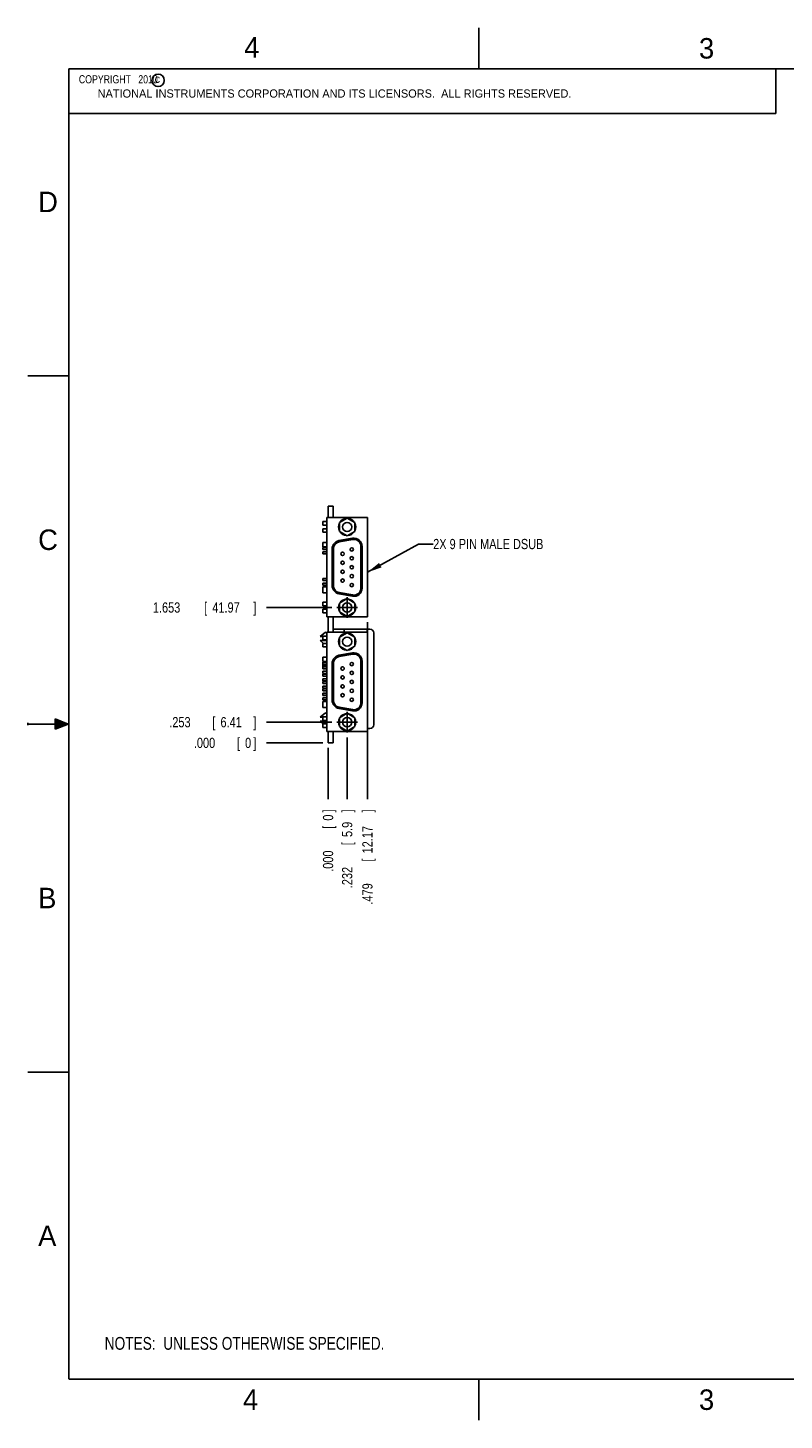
# Model space of a CAD drawing. Header units: inches. Extents: x 0 to 22, y 0 to 17.
# Tile 1 of 9: x 0 to 9.2, y 0 to 17. Entities that reach past the tile are written whole.
import ezdxf

# ---------------------------------------------------------------- set-up
doc = ezdxf.new("R2010")
doc.units = ezdxf.units.IN
doc.header["$LTSCALE"] = 1.21
doc.header["$MEASUREMENT"] = 0
doc.linetypes.add('CENTER', pattern=[0.6, 0.375, -0.075, 0.075, -0.075])
doc.layers.get('0').update_dxf_attribs({"linetype": 'CONTINUOUS'})
for name, color, linetype in [('DEFAULT_1', 7, 'CENTER'), ('DETAIL', 7, 'CONTINUOUS'), ('DIMENSIONS', 7, 'CONTINUOUS')]:
    doc.layers.add(name, color=color, linetype=linetype)
doc.styles.get("Standard").update_dxf_attribs({"font": 'txt', "width": 0.8})
doc.dimstyles.new('DIMSTYLE_1', dxfattribs={"dimtxt": 0.125, "dimasz": 0.18, "dimexe": 0.18, "dimexo": 0.0625, "dimgap": 0.09, "dimtad": 0, "dimtih": 1, "dimtoh": 1, "dimdec": 3, "dimzin": 4, "dimdsep": 46, "dimtxsty": 'STANDARD', "dimblk": '_FILLED', "dimblk1": '_FILLED', "dimblk2": '_FILLED', "dimcen": 0.09, "dimadec": 0, "dimazin": 0, "dimtp": 0.01, "dimtm": 0.01, "dimtfac": 1, "dimtdec": 3, "dimtofl": 0, "dimtmove": 0, "dimatfit": 3, "dimldrblk": '_FILLED', "dimfxl": 1, "dimtolj": 1, "dimtzin": 4, "dimarcsym": 0})

# ---------------------------------------------------------------- blocks, each defined once
blk = doc.blocks.new('*D0')
at = {"layer": 'DIMENSIONS', "color": 2, "linetype": 'CONTINUOUS'}
blk.add_line((3.895, 8.335), (3.895, 7.582), dxfattribs=at)
at = {"layer": 'DIMENSIONS', "color": 2, "linetype": 'CONTINUOUS', "width": 0.8}
for s, p in [(']', (3.958, 7.42)), ('5.9', (3.958, 7.12)), ('[', (3.958, 7.02)), ('.232', (3.958, 6.495))]:
    blk.add_text(s, height=0.125, rotation=90, dxfattribs=at).set_placement(p)
blk = doc.blocks.new('_FILLED')
at = {"color": 0, "linetype": 'BYBLOCK'}
blk.add_solid([(0, 0), (-1, 0.174), (-1, -0.174)], dxfattribs=at)
blk = doc.blocks.new('*D1')
at = {"layer": 'DIMENSIONS', "color": 2, "linetype": 'CONTINUOUS'}
blk.add_line((3.708, 8.522), (2.912, 8.522), dxfattribs=at)
at = {"layer": 'DIMENSIONS', "color": 2, "linetype": 'CONTINUOUS', "width": 0.8}
for s, p in [('.253', (1.725, 8.46)), ('[', (2.25, 8.46)), ('6.41', (2.35, 8.46)), (']', (2.75, 8.46))]:
    blk.add_text(s, height=0.125, dxfattribs=at).set_placement(p)
blk = doc.blocks.new('*D2')
at = {"layer": 'DIMENSIONS', "color": 2, "linetype": 'CONTINUOUS'}
blk.add_line((3.663, 8.207), (3.663, 7.582), dxfattribs=at)
at = {"layer": 'DIMENSIONS', "color": 2, "linetype": 'CONTINUOUS', "width": 0.8}
for s, p in [(']', (3.725, 7.42)), ('0', (3.725, 7.32)), ('[', (3.725, 7.22)), ('.000', (3.725, 6.695))]:
    blk.add_text(s, height=0.125, rotation=90, dxfattribs=at).set_placement(p)
blk = doc.blocks.new('*D3')
at = {"layer": 'DIMENSIONS', "color": 2, "linetype": 'CONTINUOUS'}
blk.add_line((3.6, 8.27), (2.912, 8.27), dxfattribs=at)
at = {"layer": 'DIMENSIONS', "color": 2, "linetype": 'CONTINUOUS', "width": 0.8}
for s, p in [('.000', (2.025, 8.207)), ('[', (2.55, 8.207)), ('0', (2.65, 8.207)), (']', (2.75, 8.207))]:
    blk.add_text(s, height=0.125, dxfattribs=at).set_placement(p)
blk = doc.blocks.new('*D4')
at = {"layer": 'DIMENSIONS', "color": 2, "linetype": 'CONTINUOUS'}
blk.add_line((3.708, 9.922), (2.912, 9.922), dxfattribs=at)
at = {"layer": 'DIMENSIONS', "color": 2, "linetype": 'CONTINUOUS', "width": 0.8}
for s, p in [('1.653', (1.525, 9.86)), ('[', (2.15, 9.86)), ('41.97', (2.25, 9.86)), (']', (2.75, 9.86))]:
    blk.add_text(s, height=0.125, dxfattribs=at).set_placement(p)
blk = doc.blocks.new('*D5')
at = {"layer": 'DIMENSIONS', "color": 2, "linetype": 'CONTINUOUS'}
blk.add_line((4.142, 9.745), (4.142, 7.582), dxfattribs=at)
at = {"layer": 'DIMENSIONS', "color": 2, "linetype": 'CONTINUOUS', "width": 0.8}
for s, p in [(']', (4.205, 7.42)), ('12.17', (4.205, 6.92)), ('[', (4.205, 6.82)), ('.479', (4.205, 6.295))]:
    blk.add_text(s, height=0.125, rotation=90, dxfattribs=at).set_placement(p)
blk = doc.blocks.new('NOTES_HEADER_BL0', base_point=(3.1215, 0.9375))
at = {"layer": 'DETAIL', "color": 2, "linetype": 'CONTINUOUS', "width": 0.8}
blk.add_text('NOTES:  UNLESS OTHERWISE SPECIFIED.', height=0.156, dxfattribs=at).set_placement((0.9375, 0.8595))

msp = doc.modelspace()

# ---------------------------------------------------------------- hatches: boundary and pattern name
at = {"linetype": 'CONTINUOUS'}
msp.add_hatch(color=2, dxfattribs=at).paths.add_polyline_path([(0.3337, 8.5625), (0.49, 8.5), (0.3337, 8.4375)])

# ---------------------------------------------------------------- linework, layer by layer
at = {"color": 2, "linetype": 'CONTINUOUS'}
for p, q in [((5.5, 16.5), (5.5, 17)), ((0.4999, 16.5), (9.1249, 16.5)), ((0.4999, 16.5), (0.4999, 15.9531)), ((9.1249, 16.5), (9.1249, 15.9531)), ((0.4999, 15.9531), (9.1249, 15.9531)), ((0, 12.75), (0.5, 12.75)), ((0, 8.515), (0, 8.485)), ((0.3337, 8.4375), (0.3337, 8.5625)), ((0.3337, 8.5625), (0.49, 8.5)), ((0.49, 8.5), (0, 8.5)), ((0.49, 8.5), (0.3337, 8.4375)), ((0, 4.25), (0.5, 4.25)), ((5.5, 0), (5.5, 0.5))]:
    msp.add_line(p, q, dxfattribs=at)
at = {"color": 7, "linetype": 'CONTINUOUS'}
for p, q in [((3.663, 11.1587), (3.663, 11.0207)), ((3.663, 11.1587), (3.725, 11.1587)), ((3.725, 11.1587), (3.725, 11.0207)), ((3.6, 10.9714), (3.6, 10.9279)), ((3.6481, 10.9714), (3.6, 10.9714)), ((3.6481, 10.9279), (3.6, 10.9279)), ((3.6, 10.8407), (3.6, 10.8843)), ((3.6481, 10.8843), (3.6, 10.8843)), ((3.6481, 11.0207), (3.6481, 9.8077)), ((4.1421, 11.0207), (3.6481, 11.0207)), ((3.8011, 10.9605), (3.8951, 11.0147)), ((3.8011, 10.8519), (3.8011, 10.9605)), ((3.8851, 11.009), (3.8851, 11.0102)), ((3.8951, 11.0147), (3.9891, 10.9605)), ((3.9891, 10.9605), (3.9891, 10.8519)), ((4.1421, 9.8077), (4.1421, 11.0207)), ((3.599, 10.6623), (3.599, 10.7173)), ((3.6481, 10.7173), (3.599, 10.7173)), ((3.6481, 10.8407), (3.6, 10.8407)), ((3.9602, 10.7677), (3.7952, 10.7386)), ((3.7978, 10.7238), (3.9628, 10.7529)), ((3.8951, 10.7977), (3.8011, 10.8519)), ((3.9891, 10.8519), (3.8951, 10.7977)), ((3.6481, 10.6623), (3.599, 10.6623)), ((3.599, 10.6316), (3.599, 10.6566)), ((3.6481, 10.6566), (3.599, 10.6566)), ((3.6481, 10.6316), (3.599, 10.6316)), ((3.599, 10.5766), (3.599, 10.6016)), ((3.6481, 10.6016), (3.599, 10.6016)), ((3.6481, 10.5766), (3.599, 10.5766)), ((3.7126, 10.6401), (3.7126, 10.1883)), ((3.7276, 10.1883), (3.7276, 10.6401)), ((4.0626, 10.6692), (4.0626, 10.1592)), ((4.0776, 10.1592), (4.0776, 10.6692)), ((3.599, 10.2506), (3.599, 10.2756)), ((3.6481, 10.2756), (3.599, 10.2756)), ((3.6481, 10.2506), (3.599, 10.2506)), ((3.599, 10.1956), (3.599, 10.2206)), ((3.6481, 10.2206), (3.599, 10.2206)), ((3.6481, 10.1956), (3.599, 10.1956)), ((3.599, 10.1012), (3.599, 10.176)), ((3.6481, 10.176), (3.599, 10.176)), ((3.6481, 10.1012), (3.599, 10.1012)), ((3.7952, 10.0898), (3.9602, 10.0607)), ((3.9628, 10.0755), (3.7978, 10.1046)), ((3.8011, 9.9765), (3.8951, 10.0307)), ((3.8951, 10.0307), (3.9891, 9.9765)), ((3.6, 9.9876), (3.6, 9.9441)), ((3.6481, 9.9876), (3.6, 9.9876)), ((3.6481, 9.9441), (3.6, 9.9441)), ((3.6, 9.8569), (3.6, 9.9005)), ((3.6481, 9.9005), (3.6, 9.9005)), ((3.8011, 9.8679), (3.8011, 9.9765)), ((3.8951, 9.8137), (3.8011, 9.8679)), ((3.8851, 10.025), (3.8851, 10.0262)), ((3.9891, 9.8679), (3.8951, 9.8137)), ((3.9891, 9.9765), (3.9891, 9.8679)), ((3.6481, 9.8569), (3.6, 9.8569)), ((3.6481, 9.8077), (4.1421, 9.8077)), ((3.663, 9.8077), (3.663, 9.6207)), ((3.725, 9.8077), (3.725, 9.6207)), ((3.565, 9.5677), (3.6296, 9.6197)), ((3.6, 9.5677), (3.565, 9.5677)), ((3.6, 9.5714), (3.6, 9.5279)), ((3.6481, 9.5714), (3.6, 9.5714)), ((3.6481, 9.5279), (3.6, 9.5279)), ((3.6296, 9.6197), (3.6481, 9.6075)), ((3.6481, 9.6207), (3.6481, 8.4077)), ((4.1421, 9.6207), (3.6481, 9.6207)), ((3.725, 9.6572), (4.174, 9.6572)), ((3.8011, 9.5605), (3.8951, 9.6147)), ((3.8011, 9.4519), (3.8011, 9.5605)), ((3.859, 9.6207), (3.859, 9.6572)), ((3.8851, 9.609), (3.8851, 9.6102)), ((3.8951, 9.6147), (3.9891, 9.5605)), ((3.9891, 9.5605), (3.9891, 9.4519)), ((4.139, 9.6572), (4.139, 9.6207)), ((4.1421, 8.4077), (4.1421, 9.6207)), ((4.219, 9.6122), (4.219, 8.4892)), ((3.6065, 9.4843), (3.565, 9.5177)), ((3.565, 9.5177), (3.6481, 9.5177)), ((3.6, 9.4407), (3.6, 9.4843)), ((3.6481, 9.4843), (3.6, 9.4843)), ((3.6481, 9.4407), (3.6, 9.4407)), ((3.9602, 9.3677), (3.7952, 9.3386)), ((3.7978, 9.3238), (3.9628, 9.3529)), ((3.8951, 9.3977), (3.8011, 9.4519)), ((3.9891, 9.4519), (3.8951, 9.3977)), ((3.6481, 9.3173), (3.599, 9.3173)), ((3.599, 9.2623), (3.599, 9.3173)), ((3.6481, 9.2623), (3.599, 9.2623)), ((3.6481, 9.2566), (3.599, 9.2566)), ((3.599, 9.2316), (3.599, 9.2566)), ((3.6481, 9.2316), (3.599, 9.2316)), ((3.6481, 9.2016), (3.599, 9.2016)), ((3.599, 9.1766), (3.599, 9.2016)), ((3.6, 9.2081), (3.6, 9.2316)), ((3.6481, 9.2082), (3.6, 9.2082)), ((3.6481, 9.2081), (3.6, 9.2081)), ((3.7126, 9.2401), (3.7126, 8.7883)), ((3.7276, 8.7883), (3.7276, 9.2401)), ((4.0626, 9.2692), (4.0626, 8.7592)), ((4.0776, 8.7592), (4.0776, 9.2692)), ((3.6481, 9.1766), (3.599, 9.1766)), ((3.6, 9.1731), (3.6, 9.1766)), ((3.6481, 9.1731), (3.6, 9.1731)), ((3.6481, 9.1433), (3.6, 9.1433)), ((3.6, 9.1181), (3.6, 9.1433)), ((3.6481, 9.1432), (3.6, 9.1432)), ((3.6481, 9.1182), (3.6, 9.1182)), ((3.6481, 9.1181), (3.6, 9.1181)), ((3.6481, 9.1083), (3.6, 9.1083)), ((3.6, 9.0831), (3.6, 9.1083)), ((3.6481, 9.0831), (3.6, 9.0831)), ((3.6481, 9.0533), (3.6, 9.0533)), ((3.6, 9.0281), (3.6, 9.0533)), ((3.6481, 9.0532), (3.6, 9.0532)), ((3.6481, 9.0282), (3.6, 9.0282)), ((3.6481, 9.0281), (3.6, 9.0281)), ((3.6481, 9.0183), (3.6, 9.0183)), ((3.6, 8.9931), (3.6, 9.0183)), ((3.6481, 8.8756), (3.599, 8.8756)), ((3.599, 8.8506), (3.599, 8.8756)), ((3.6481, 8.8506), (3.599, 8.8506)), ((3.6481, 8.9931), (3.6, 8.9931)), ((3.6481, 8.9633), (3.6, 8.9633)), ((3.6, 8.9381), (3.6, 8.9633)), ((3.6481, 8.9632), (3.6, 8.9632)), ((3.6481, 8.9382), (3.6, 8.9382)), ((3.6481, 8.9381), (3.6, 8.9381)), ((3.6481, 8.9283), (3.6, 8.9283)), ((3.6, 8.9031), (3.6, 8.9283)), ((3.6481, 8.9031), (3.6, 8.9031)), ((3.6, 8.8481), (3.6, 8.8506)), ((3.6481, 8.8482), (3.6, 8.8482)), ((3.6481, 8.8481), (3.6, 8.8481)), ((3.6481, 8.8206), (3.599, 8.8206)), ((3.599, 8.7956), (3.599, 8.8206)), ((3.6481, 8.7956), (3.599, 8.7956)), ((3.6481, 8.776), (3.599, 8.776)), ((3.599, 8.7012), (3.599, 8.776)), ((3.6481, 8.7012), (3.599, 8.7012)), ((3.7952, 8.6898), (3.9602, 8.6607)), ((3.9628, 8.6755), (3.7978, 8.7046)), ((3.565, 8.5837), (3.6296, 8.6357)), ((3.6, 8.5837), (3.565, 8.5837)), ((3.565, 8.5337), (3.6481, 8.5337)), ((3.6062, 8.5005), (3.565, 8.5337)), ((3.6481, 8.5876), (3.6, 8.5876)), ((3.6, 8.5876), (3.6, 8.5441)), ((3.6481, 8.5441), (3.6, 8.5441)), ((3.6481, 8.5005), (3.6, 8.5005)), ((3.6, 8.4569), (3.6, 8.5005)), ((3.6296, 8.6357), (3.6481, 8.6235)), ((3.8011, 8.5765), (3.8951, 8.6307)), ((3.8011, 8.4679), (3.8011, 8.5765)), ((3.8851, 8.625), (3.8851, 8.6262)), ((3.8951, 8.6307), (3.9891, 8.5765)), ((3.9891, 8.5765), (3.9891, 8.4679)), ((3.6481, 8.4569), (3.6, 8.4569)), ((3.6481, 8.4077), (4.1421, 8.4077)), ((3.663, 8.4077), (3.663, 8.2697)), ((3.725, 8.4077), (3.725, 8.2697)), ((3.8951, 8.4137), (3.8011, 8.4679)), ((3.9891, 8.4679), (3.8951, 8.4137)), ((4.174, 8.4442), (4.1421, 8.4442)), ((3.663, 8.2697), (3.725, 8.2697))]:
    msp.add_line(p, q, dxfattribs=at)
at = {"color": 7, "linetype": 'CONTINUOUS', "const_width": 0.02}
for points in [[(0.5, 16.5), (0.5, 0.5)], [(21.5, 16.5), (0.5, 16.5)], [(0.5, 0.5), (21.5, 0.5)]]:
    msp.add_lwpolyline(points, dxfattribs=at)
at = {"color": 2, "linetype": 'CONTINUOUS'}
msp.add_circle((1.5893, 16.359), 0.0754, dxfattribs=at)
at = {"color": 7, "linetype": 'CONTINUOUS'}
for centre, radius in [((3.8951, 10.9062), 0.056), ((3.8392, 10.5777), 0.0205), ((3.951, 10.6322), 0.0205), ((3.951, 10.5232), 0.0205), ((3.8392, 10.4687), 0.0205), ((3.8392, 10.3597), 0.0205), ((3.951, 10.4142), 0.0205), ((3.8392, 10.2507), 0.0205), ((3.951, 10.3052), 0.0205), ((3.951, 10.1962), 0.0205), ((3.8951, 9.9222), 0.056), ((3.8951, 9.5062), 0.056), ((3.8392, 9.1777), 0.0205), ((3.951, 9.2322), 0.0205), ((3.8392, 9.0687), 0.0205), ((3.951, 9.1232), 0.0205), ((3.951, 9.0142), 0.0205), ((3.8392, 8.9597), 0.0205), ((3.8392, 8.8507), 0.0205), ((3.951, 8.9052), 0.0205), ((3.951, 8.7962), 0.0205), ((3.8951, 8.5222), 0.056)]:
    msp.add_circle(centre, radius, dxfattribs=at)
for centre, radius, start, end in [((3.8951, 10.9062), 0.1045, 154.09525, 205.90475), ((3.8951, 10.9062), 0.1045, 94.10659, 145.90475), ((3.8951, 10.9062), 0.1045, 34.09525, 85.90475), ((3.8951, 10.9062), 0.1045, 334.09525, 25.90475), ((3.8126, 10.6401), 0.1, 100, 180), ((3.8126, 10.6401), 0.085, 100, 180), ((3.8951, 10.9062), 0.1045, 214.09525, 265.90475), ((3.8951, 10.9062), 0.1045, 274.09525, 325.90475), ((3.9776, 10.6692), 0.1, 0, 100), ((3.9776, 10.6692), 0.085, 0, 100), ((3.8126, 10.1883), 0.1, 180, 260), ((3.8126, 10.1883), 0.085, 180, 260), ((3.9776, 10.1592), 0.1, 260, 360), ((3.9776, 10.1592), 0.085, 260, 360), ((3.8951, 9.9222), 0.1045, 154.09525, 205.90475), ((3.8951, 9.9222), 0.1045, 94.10659, 145.90475), ((3.8951, 9.9222), 0.1045, 214.09525, 265.90475), ((3.8951, 9.9222), 0.1045, 34.09525, 85.90475), ((3.8951, 9.9222), 0.1045, 274.09525, 325.90475), ((3.8951, 9.9222), 0.1045, 334.09525, 25.90475), ((3.8951, 9.5062), 0.1045, 154.09525, 205.90475), ((3.8951, 9.5062), 0.1045, 94.10659, 145.90475), ((3.8951, 9.5062), 0.1045, 34.09525, 85.90475), ((3.8951, 9.5062), 0.1045, 334.09525, 25.90475), ((4.174, 9.6122), 0.045, 0, 90), ((3.8951, 9.5062), 0.1045, 214.09525, 265.90475), ((3.8951, 9.5062), 0.1045, 274.09525, 325.90475), ((3.9776, 9.2692), 0.1, 0, 100), ((3.9776, 9.2692), 0.085, 0, 100), ((3.8126, 9.2401), 0.1, 100, 180), ((3.8126, 9.2401), 0.085, 100, 180), ((3.8126, 8.7883), 0.1, 180, 260), ((3.8126, 8.7883), 0.085, 180, 260), ((3.9776, 8.7592), 0.1, 260, 360), ((3.9776, 8.7592), 0.085, 260, 360), ((3.8951, 8.5222), 0.1045, 154.09525, 205.90475), ((3.8951, 8.5222), 0.1045, 94.10659, 145.90475), ((3.8951, 8.5222), 0.1045, 34.09525, 85.90475), ((3.8951, 8.5222), 0.1045, 334.09525, 25.90475), ((3.8951, 8.5222), 0.1045, 214.09525, 265.90475), ((3.8951, 8.5222), 0.1045, 274.09525, 325.90475), ((4.174, 8.4892), 0.045, 270, 360)]:
    msp.add_arc(centre, radius, start, end, dxfattribs=at)
at = {"layer": 'DEFAULT_1', "color": 7, "linetype": 'CENTER'}
for p, q in [((3.8951, 9.9222), (3.8951, 10.0473)), ((3.8951, 9.9222), (3.77, 9.9222)), ((3.8951, 9.9222), (3.8951, 9.7971)), ((3.8951, 9.9222), (4.0202, 9.9222)), ((3.8951, 8.5222), (3.77, 8.5222)), ((3.8951, 8.5222), (3.8951, 8.6473)), ((3.8951, 8.5222), (4.0202, 8.5222)), ((3.8951, 8.5222), (3.8951, 8.3971))]:
    msp.add_line(p, q, dxfattribs=at)
at = {"layer": 'DETAIL', "color": 2, "linetype": 'CONTINUOUS'}
for p, q in [((4.1421, 10.3519), (4.7646, 10.6974)), ((4.7646, 10.6974), (4.9446, 10.6974))]:
    msp.add_line(p, q, dxfattribs=at)
msp.add_solid([(4.2843, 10.4665), (4.1421, 10.3519), (4.3147, 10.4119)], dxfattribs=at)

# ---------------------------------------------------------------- block references
msp.add_blockref('NOTES_HEADER_BL0', (3.1215, 0.9375), dxfattribs=at)

# ---------------------------------------------------------------- texts
at = {"color": 2, "linetype": 'CONTINUOUS'}
for s, height, p in [('4', 0.25, (2.64, 16.6369)), ('3', 0.25, (8.1875, 16.625)), ('c', 0.1, (1.5463, 16.328)), ('NATIONAL INSTRUMENTS CORPORATION AND ITS LICENSORS.  ALL RIGHTS RESERVED.', 0.1, (0.851, 16.1482)), ('D', 0.25, (0.125, 14.75)), ('C', 0.25, (0.125, 10.625)), ('B', 0.25, (0.125, 6.25)), ('A', 0.25, (0.125, 2.125)), ('4', 0.25, (2.625, 0.125)), ('3', 0.25, (8.1875, 0.125))]:
    msp.add_text(s, height=height, dxfattribs=at).set_placement(p)
at = {"color": 2, "linetype": 'CONTINUOUS', "insert": (0.5624, 16.4219), "char_height": 0.1, "width": 1.44, "attachment_point": 1}
msp.add_mtext('  COPYRIGHT   2010', dxfattribs=at)
at = {"layer": 'DETAIL', "color": 2, "linetype": 'CONTINUOUS', "width": 0.8}
msp.add_text('2X 9 PIN MALE DSUB', height=0.125, dxfattribs=at).set_placement((4.9446, 10.6349))

# ---------------------------------------------------------------- dimensions: what is measured, and where the dimension line sits
at = {"layer": 'DIMENSIONS', "color": 2, "linetype": 'CONTINUOUS'}
for feature_location, offset, dtype, origin, picture, middle in [((3.7075068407, 9.9221955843), (-0.79502, 0), 0, (3.7700068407, 8.2696955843), '*D4', (2.1874868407, 9.9221955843)), ((4.1421, 9.7452), (0, -2.163), 1, (3.663, 9.8077), '*D5', (4.1421, 6.9072)), ((3.7075068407, 8.5221955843), (-0.79502, 0), 0, (3.6629868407, 8.2696955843), '*D1', (2.2874868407, 8.5221955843)), ((3.6004868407, 8.2696955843), (-0.688, 0), 0, (3.6629868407, 8.2696955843), '*D3', (2.4374868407, 8.2696955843)), ((3.8951, 8.3346), (0, -0.7524), 1, (3.663, 8.2697), '*D0', (3.8951, 7.0072)), ((3.6629868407, 8.2071955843), (0, -0.625), 1, (3.6629868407, 8.2696955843), '*D2', (3.6629868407, 7.1071955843))]:
    dim = msp.add_ordinate_dim(feature_location=feature_location, offset=offset, dtype=dtype, origin=origin, dimstyle='DIMSTYLE_1', dxfattribs=at)
    dim.commit()
    dim.dimension.update_dxf_attribs({"geometry": picture, "text_midpoint": middle})

doc.saveas('drawing.dxf')
